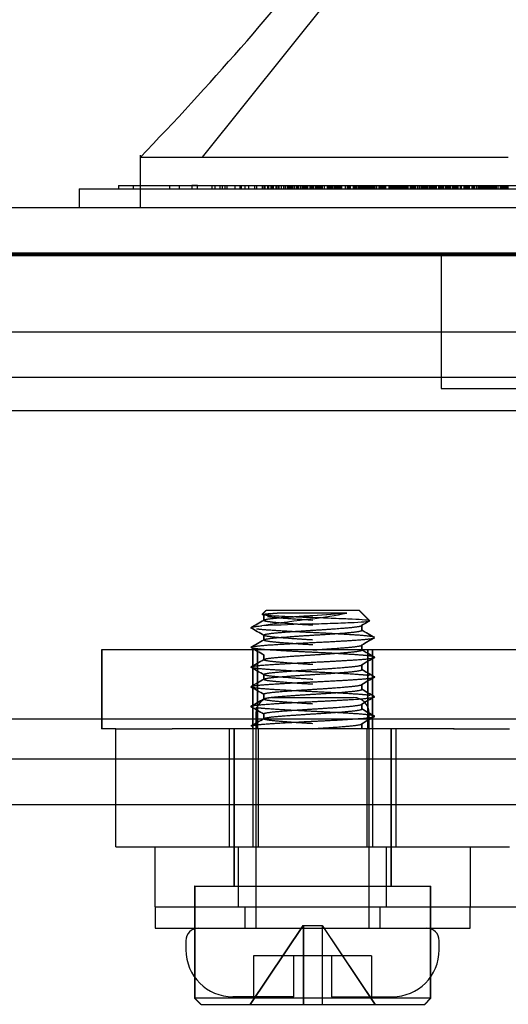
# Model space of a CAD drawing. Header units: inches. Extents: x 1 to 240, y -1 to 159.
# Tile 6 of 111: x 77.424 to 78.2, y 28.881 to 30.444. Entities that reach past the tile are written whole.
import ezdxf
from ezdxf.enums import TextEntityAlignment as Align
from ezdxf.lldxf.tags import DXFTag

# ---------------------------------------------------------------- set-up
doc = ezdxf.new("R2010")
doc.units = ezdxf.units.IN
doc.header["$MEASUREMENT"] = 0
for name, color, linetype in [('COM43543', 7, 'Continuous'), ('COM55891', 7, 'Continuous'), ('COM56175', 7, 'Continuous'), ('COM70219', 7, 'Continuous'), ('COM70657-14', 7, 'Continuous'), ('COM70658-8', 7, 'Continuous'), ('Default', 7, 'Continuous'), ('HAN13060', 7, 'Continuous'), ('HAN_NUT', 7, 'Continuous'), ('LAB20180', 7, 'Continuous'), ('SCS189755', 7, 'Continuous'), ('SCS86713', 7, 'Continuous'), ('WAF250205', 7, 'Continuous')]:
    doc.layers.add(name, color=color, linetype=linetype)
doc.styles.add('SEACAD_Times_New_Roman', font='times.ttf')
tags = doc.linetypes.add('HIDDEN2', pattern=[0.1875, 0.125, -0.0625]).pattern_tags.tags
tags[6:7] = [DXFTag(74, 4), DXFTag(75, 0), DXFTag(340, '0'), DXFTag(46, 0.0), DXFTag(50, 0.0), DXFTag(44, 0.0), DXFTag(45, 0.0)]
tags[4:5] = [DXFTag(74, 4), DXFTag(75, 0), DXFTag(340, '0'), DXFTag(46, 0.0), DXFTag(50, 0.0), DXFTag(44, 0.0), DXFTag(45, 0.0)]
doc.dimstyles.new('HAMMOND_(STH_-_240x160)', dxfattribs={"dimtxt": 1, "dimasz": 1.25, "dimexe": 0.5, "dimexo": 0.5, "dimgap": 0.25, "dimtad": 0, "dimtih": 1, "dimtoh": 1, "dimzin": 0, "dimdsep": 46, "dimtxsty": 'SEACAD_Times_New_Roman', "dimblk1": '_SE_FILLED', "dimblk2": '_SE_FILLED', "dimsah": 1, "dimcen": 0.5, "dimadec": 0, "dimazin": 0, "dimtfac": 0.8, "dimtofl": 0, "dimtmove": 0, "dimatfit": 3, "dimfxl": 1, "dimtolj": 1, "dimtzin": 0, "dimarcsym": 0})

# ---------------------------------------------------------------- blocks, each defined once
blk = doc.blocks.new('SE6')
at = {"layer": 'COM43543', "color": 7, "linetype": 'HIDDEN2'}
for p, q in [((52.3993, 29.9483), (79.7616, 29.9483)), ((52.3993, 29.8763), (79.7616, 29.8763)), ((51.2117, 29.1983), (82.2685, 29.1983))]:
    blk.add_line(p, q, dxfattribs=at)
at = {"layer": 'COM43543', "color": 7, "linetype": 'Continuous'}
blk.add_line((51.2117, 29.2703), (82.2685, 29.2703), dxfattribs=at)
at = {"layer": 'COM55891', "color": 7, "linetype": 'HIDDEN2'}
for p, q in [((77.639, 29.0359), (77.639, 29.1309)), ((77.7715, 29.0359), (77.7715, 29.1309)), ((78.0065, 29.0359), (78.0065, 29.1309)), ((78.139, 29.1309), (78.139, 29.0359)), ((77.639, 29.0359), (79.109, 29.0359))]:
    blk.add_line(p, q, dxfattribs=at)
at = {"layer": 'COM56175', "color": 7, "linetype": 'HIDDEN2'}
for p, q in [((77.5545, 29.4434), (77.554, 29.4434)), ((77.554, 29.4434), (77.554, 29.3184)), ((78.1137, 29.4434), (77.5545, 29.4434)), ((77.5545, 29.4434), (77.5545, 29.3184)), ((77.794, 29.3184), (77.794, 29.4434)), ((77.7945, 29.3184), (77.7945, 29.4434)), ((77.801, 29.4434), (77.801, 29.3184)), ((77.8015, 29.4434), (77.8015, 29.3184)), ((77.977, 29.3184), (77.977, 29.4434)), ((77.9775, 29.3184), (77.9775, 29.4434)), ((77.984, 29.3184), (77.984, 29.4434)), ((77.9845, 29.3184), (77.9845, 29.4434)), ((78.5497, 29.4434), (78.1137, 29.4434)), ((77.5545, 29.3184), (77.554, 29.3184)), ((77.5765, 29.3184), (77.5545, 29.3184)), ((78.1137, 29.3184), (77.6659, 29.3184))]:
    blk.add_line(p, q, dxfattribs=at)
at = {"layer": 'COM70219', "color": 7, "linetype": 'HIDDEN2'}
for p, q in [((52.6624, 30.0724), (79.5014, 30.0724)), ((52.6624, 30.0714), (79.5014, 30.0714)), ((52.6624, 30.0694), (79.5014, 30.0694)), ((52.6624, 29.8234), (79.5014, 29.8234))]:
    blk.add_line(p, q, dxfattribs=at)
at = {"layer": 'COM70657-14', "color": 7, "linetype": 'Continuous'}
for p, q in [((52.1264, 30.1454), (80.0354, 30.1454)), ((80.0713, 29.3334), (52.0905, 29.3334))]:
    blk.add_line(p, q, dxfattribs=at)
at = {"layer": 'COM70657-14', "color": 7, "linetype": 'HIDDEN2'}
blk.add_line((52.1264, 30.0734), (80.0354, 30.0734), dxfattribs=at)
at = {"layer": 'COM70658-8', "color": 7, "linetype": 'HIDDEN2'}
for p, q in [((77.5765, 29.3184), (77.6659, 29.3184)), ((77.5765, 29.1309), (77.5765, 29.3184)), ((77.7565, 29.3184), (77.7565, 29.1309)), ((77.794, 29.3184), (77.794, 29.1309)), ((77.8025, 29.3184), (77.8025, 29.1309)), ((77.9755, 29.1309), (77.9755, 29.3184)), ((77.984, 29.3184), (77.984, 29.1309)), ((78.0215, 29.1309), (78.0215, 29.3184)), ((78.113, 29.3184), (78.2015, 29.3184)), ((77.5765, 29.1309), (78.2015, 29.1309))]:
    blk.add_line(p, q, dxfattribs=at)
at = {"layer": 'HAN13060', "color": 7, "linetype": 'HIDDEN2'}
blk.add_line((77.7145, 30.2254), (77.9981, 30.5804), dxfattribs=at)
at = {"layer": 'HAN13060', "color": 7, "linetype": 'Continuous'}
for p, q in [((77.6155, 30.2284), (77.6155, 30.1454)), ((77.6155, 30.2254), (77.967, 30.2254)), ((77.967, 30.2254), (78.1998, 30.2254))]:
    blk.add_line(p, q, dxfattribs=at)
blk.add_arc((74.1551, 33.5675), 4.8108, 315.9977, 321.6185, dxfattribs=at)
at = {"layer": 'HAN_NUT', "color": 7, "linetype": 'HIDDEN2'}
for p, q in [((78.0934, 30.0734), (78.0934, 29.8584)), ((78.0934, 29.8584), (78.3994, 29.8584))]:
    blk.add_line(p, q, dxfattribs=at)
at = {"layer": 'LAB20180', "color": 7, "linetype": 'Continuous'}
for p, q in [((77.5809, 30.1804), (77.5809, 30.1754)), ((77.5809, 30.1804), (77.6155, 30.1804)), ((77.5184, 30.1754), (77.6155, 30.1754)), ((77.5184, 30.1754), (77.5184, 30.1454))]:
    blk.add_line(p, q, dxfattribs=at)
at = {"layer": 'LAB20180', "color": 7, "linetype": 'HIDDEN2'}
for p, q in [((77.6039, 30.1804), (77.6039, 30.1754)), ((77.6155, 30.1804), (77.7063, 30.1804)), ((77.6617, 30.1804), (77.6617, 30.1754)), ((77.677, 30.1804), (77.677, 30.1754)), ((77.7063, 30.1804), (77.6972, 30.1804)), ((77.6972, 30.1804), (77.6972, 30.1754)), ((77.7059, 30.1804), (77.7059, 30.1754)), ((77.7063, 30.1804), (79.5804, 30.1804)), ((77.729, 30.1804), (77.729, 30.1754)), ((77.7346, 30.1748), (77.7346, 30.1811)), ((77.7417, 30.1804), (77.7417, 30.1754)), ((77.7453, 30.1804), (77.7453, 30.1754)), ((77.7504, 30.1748), (77.7504, 30.1811)), ((77.7529, 30.1804), (77.7529, 30.1754)), ((77.7654, 30.1811), (77.7654, 30.1748)), ((77.7657, 30.1804), (77.7657, 30.1754)), ((77.7735, 30.1804), (77.7735, 30.1754)), ((77.7754, 30.1804), (77.7754, 30.1754)), ((77.7812, 30.1811), (77.7812, 30.1748)), ((77.7874, 30.1804), (77.7874, 30.1754)), ((77.7874, 30.1804), (77.7874, 30.1754)), ((77.797, 30.1804), (77.797, 30.1754)), ((77.8001, 30.1804), (77.8001, 30.1754)), ((77.809, 30.1804), (77.809, 30.1754)), ((77.8116, 30.1804), (77.8116, 30.1754)), ((77.8117, 30.1804), (77.8117, 30.1754)), ((77.8133, 30.1811), (77.8133, 30.1748)), ((77.8175, 30.1804), (77.8175, 30.1754)), ((77.8197, 30.1748), (77.8197, 30.1811)), ((77.8226, 30.1804), (77.8226, 30.1754)), ((77.8237, 30.1804), (77.8237, 30.1754)), ((77.8251, 30.1804), (77.8251, 30.1754)), ((77.826, 30.1804), (77.826, 30.1754)), ((77.8265, 30.1811), (77.8265, 30.1748)), ((77.8306, 30.1804), (77.8306, 30.1754)), ((77.8329, 30.1748), (77.8329, 30.1811)), ((77.8347, 30.1804), (77.8347, 30.1754)), ((77.8355, 30.1804), (77.8355, 30.1754)), ((77.8389, 30.1804), (77.8389, 30.1754)), ((77.8394, 30.1804), (77.8394, 30.1754)), ((77.8394, 30.1804), (77.8394, 30.1754)), ((77.8426, 30.1804), (77.8426, 30.1754)), ((77.8456, 30.1804), (77.8456, 30.1754)), ((77.8486, 30.1804), (77.8486, 30.1754)), ((77.8506, 30.1804), (77.8506, 30.1754)), ((77.8511, 30.1804), (77.8511, 30.1754)), ((77.8512, 30.1804), (77.8512, 30.1754)), ((77.8526, 30.1804), (77.8526, 30.1754)), ((77.8543, 30.1748), (77.8543, 30.1811)), ((77.8552, 30.1804), (77.8552, 30.1754)), ((77.8572, 30.1804), (77.8572, 30.1754)), ((77.8603, 30.1748), (77.8603, 30.1811)), ((77.8627, 30.1804), (77.8627, 30.1754)), ((77.8632, 30.1804), (77.8632, 30.1754)), ((77.8638, 30.1804), (77.8638, 30.1754)), ((77.8655, 30.1804), (77.8655, 30.1754)), ((77.8668, 30.1748), (77.8668, 30.1811)), ((77.8692, 30.1804), (77.8692, 30.1754)), ((77.8721, 30.1804), (77.8721, 30.1754)), ((77.8723, 30.1804), (77.8723, 30.1754)), ((77.8742, 30.1804), (77.8742, 30.1754)), ((77.8761, 30.1748), (77.8761, 30.1811)), ((77.8762, 30.1804), (77.8762, 30.1754)), ((77.8776, 30.1804), (77.8776, 30.1754)), ((77.8798, 30.1804), (77.8798, 30.1754)), ((77.8798, 30.1804), (77.8798, 30.1754)), ((77.881, 30.1804), (77.881, 30.1754)), ((77.8846, 30.1804), (77.8846, 30.1754)), ((77.8851, 30.1804), (77.8851, 30.1754)), ((77.8851, 30.1804), (77.8851, 30.1754)), ((77.886, 30.1804), (77.886, 30.1754)), ((77.8873, 30.1804), (77.8873, 30.1754)), ((77.8896, 30.1804), (77.8896, 30.1754)), ((77.89, 30.1804), (77.89, 30.1754)), ((77.8929, 30.1804), (77.8929, 30.1754)), ((77.893, 30.1804), (77.893, 30.1754)), ((77.8949, 30.1804), (77.8949, 30.1754)), ((77.8965, 30.1804), (77.8965, 30.1754)), ((77.8969, 30.1804), (77.8969, 30.1754)), ((77.8972, 30.1804), (77.8972, 30.1754)), ((77.8978, 30.1804), (77.8978, 30.1754)), ((77.8985, 30.1804), (77.8985, 30.1754)), ((77.8986, 30.1804), (77.8986, 30.1754)), ((77.8987, 30.1804), (77.8987, 30.1754)), ((77.8997, 30.1804), (77.8997, 30.1754)), ((77.8999, 30.1804), (77.8999, 30.1754)), ((77.9019, 30.1804), (77.9019, 30.1754)), ((77.9029, 30.1804), (77.9029, 30.1754)), ((77.9041, 30.1804), (77.9041, 30.1754)), ((77.9072, 30.1804), (77.9072, 30.1754)), ((77.9122, 30.1804), (77.9122, 30.1754)), ((77.9123, 30.1804), (77.9123, 30.1754)), ((77.9128, 30.1804), (77.9128, 30.1754)), ((77.9135, 30.1804), (77.9135, 30.1754)), ((77.9152, 30.1804), (77.9152, 30.1754)), ((77.9172, 30.1804), (77.9172, 30.1754)), ((77.9176, 30.1804), (77.9176, 30.1754)), ((77.9197, 30.1804), (77.9197, 30.1754)), ((77.9203, 30.1748), (77.9203, 30.1811)), ((77.9205, 30.1804), (77.9205, 30.1754)), ((77.9208, 30.1804), (77.9208, 30.1754)), ((77.9231, 30.1804), (77.9231, 30.1754)), ((77.925, 30.1804), (77.925, 30.1754)), ((77.925, 30.1804), (77.925, 30.1754)), ((77.9255, 30.1804), (77.9255, 30.1754)), ((77.9267, 30.1804), (77.9267, 30.1754)), ((77.928, 30.1804), (77.928, 30.1754)), ((77.9295, 30.1804), (77.9295, 30.1754)), ((77.9315, 30.1804), (77.9315, 30.1754)), ((77.9317, 30.1804), (77.9317, 30.1754)), ((77.9319, 30.1804), (77.9319, 30.1754)), ((77.9325, 30.1804), (77.9325, 30.1754)), ((77.9328, 30.1748), (77.9328, 30.1811)), ((77.9332, 30.1804), (77.9332, 30.1754)), ((77.9334, 30.1804), (77.9334, 30.1754)), ((77.935, 30.1804), (77.935, 30.1754)), ((77.9408, 30.1804), (77.9408, 30.1754)), ((77.941, 30.1804), (77.941, 30.1754)), ((77.9438, 30.1804), (77.9438, 30.1754)), ((77.9443, 30.1804), (77.9443, 30.1754)), ((77.9459, 30.1811), (77.9459, 30.1748)), ((77.9477, 30.1804), (77.9477, 30.1754)), ((77.9491, 30.1748), (77.9491, 30.1811)), ((77.9532, 30.1804), (77.9532, 30.1754)), ((77.9535, 30.1804), (77.9535, 30.1754)), ((77.9538, 30.1804), (77.9538, 30.1754)), ((77.9541, 30.1804), (77.9541, 30.1754)), ((77.955, 30.1804), (77.955, 30.1754)), ((77.9552, 30.1804), (77.9552, 30.1754)), ((77.9573, 30.1804), (77.9573, 30.1754)), ((77.9576, 30.1804), (77.9576, 30.1754)), ((77.9583, 30.1811), (77.9583, 30.1748)), ((77.9592, 30.1804), (77.9592, 30.1754)), ((77.9593, 30.1804), (77.9593, 30.1754)), ((77.9618, 30.1804), (77.9618, 30.1754)), ((77.9623, 30.1748), (77.9623, 30.1811)), ((77.9634, 30.1804), (77.9634, 30.1754)), ((77.9639, 30.1804), (77.9639, 30.1754)), ((77.9646, 30.1804), (77.9646, 30.1754)), ((77.9654, 30.1804), (77.9654, 30.1754)), ((77.9662, 30.1804), (77.9662, 30.1754)), ((77.9669, 30.1811), (77.9669, 30.1748)), ((77.9671, 30.1804), (77.9671, 30.1754)), ((77.9687, 30.1804), (77.9687, 30.1754)), ((77.9701, 30.1804), (77.9701, 30.1754)), ((77.9712, 30.1804), (77.9712, 30.1754)), ((77.9719, 30.1804), (77.9719, 30.1754)), ((77.9727, 30.1804), (77.9727, 30.1754)), ((77.973, 30.1748), (77.973, 30.1811)), ((77.9748, 30.1804), (77.9748, 30.1754)), ((77.9749, 30.1804), (77.9749, 30.1754)), ((77.9761, 30.1804), (77.9761, 30.1754)), ((77.9784, 30.1811), (77.9784, 30.1748)), ((77.9799, 30.1804), (77.9799, 30.1754)), ((77.982, 30.1804), (77.982, 30.1754)), ((77.9838, 30.1804), (77.9838, 30.1754)), ((77.9856, 30.1811), (77.9856, 30.1748)), ((77.9861, 30.1748), (77.9861, 30.1811)), ((77.9863, 30.1804), (77.9863, 30.1754)), ((77.9869, 30.1804), (77.9869, 30.1754)), ((77.9879, 30.1804), (77.9879, 30.1754)), ((77.9907, 30.1804), (77.9907, 30.1754)), ((77.9943, 30.1804), (77.9943, 30.1754)), ((77.9944, 30.1804), (77.9944, 30.1754)), ((77.9952, 30.1804), (77.9952, 30.1754)), ((77.9972, 30.1804), (77.9972, 30.1754)), ((77.9988, 30.1811), (77.9988, 30.1748)), ((78.0014, 30.1748), (78.0014, 30.1811)), ((78.0023, 30.1804), (78.0023, 30.1754)), ((78.0025, 30.1804), (78.0025, 30.1754)), ((78.0048, 30.1804), (78.0048, 30.1754)), ((78.0102, 30.1804), (78.0102, 30.1754)), ((78.0121, 30.1804), (78.0121, 30.1754)), ((78.013, 30.1804), (78.013, 30.1754)), ((78.0138, 30.1804), (78.0138, 30.1754)), ((78.0142, 30.1804), (78.0142, 30.1754)), ((78.0146, 30.1748), (78.0146, 30.1811)), ((78.0146, 30.1804), (78.0146, 30.1754)), ((78.0152, 30.1804), (78.0152, 30.1754)), ((78.0164, 30.1811), (78.0164, 30.1748)), ((78.0175, 30.1804), (78.0175, 30.1754)), ((78.0197, 30.1804), (78.0197, 30.1754)), ((78.0206, 30.1748), (78.0206, 30.1811)), ((78.0216, 30.1804), (78.0216, 30.1754)), ((78.0219, 30.1804), (78.0219, 30.1754)), ((78.0221, 30.1804), (78.0221, 30.1754)), ((78.0222, 30.1804), (78.0222, 30.1754)), ((78.0243, 30.1804), (78.0243, 30.1754)), ((78.0244, 30.1748), (78.0244, 30.1811)), ((78.0244, 30.1804), (78.0244, 30.1754)), ((78.0261, 30.1804), (78.0261, 30.1754)), ((78.028, 30.1811), (78.028, 30.1748)), ((78.0294, 30.1804), (78.0294, 30.1754)), ((78.0314, 30.1804), (78.0314, 30.1754)), ((78.033, 30.1748), (78.033, 30.1811)), ((78.0332, 30.1804), (78.0332, 30.1754)), ((78.0339, 30.1804), (78.0339, 30.1754)), ((78.0343, 30.1804), (78.0343, 30.1754)), ((78.0354, 30.1748), (78.0354, 30.1811)), ((78.0359, 30.1748), (78.0359, 30.1811)), ((78.0378, 30.1804), (78.0378, 30.1754)), ((78.0395, 30.1804), (78.0395, 30.1754)), ((78.0401, 30.1804), (78.0401, 30.1754)), ((78.0442, 30.1804), (78.0442, 30.1754)), ((78.0452, 30.1811), (78.0452, 30.1748)), ((78.0455, 30.1804), (78.0455, 30.1754)), ((78.0463, 30.1804), (78.0463, 30.1754)), ((78.047, 30.1804), (78.047, 30.1754)), ((78.0479, 30.1748), (78.0479, 30.1811)), ((78.0482, 30.1804), (78.0482, 30.1754)), ((78.0503, 30.1804), (78.0503, 30.1754)), ((78.052, 30.1804), (78.052, 30.1754)), ((78.0553, 30.1804), (78.0553, 30.1754)), ((78.0577, 30.1811), (78.0577, 30.1748)), ((78.0586, 30.1804), (78.0586, 30.1754)), ((78.0612, 30.1804), (78.0612, 30.1754)), ((78.0631, 30.1748), (78.0631, 30.1811)), ((78.0646, 30.1748), (78.0646, 30.1811)), ((78.0656, 30.1804), (78.0656, 30.1754)), ((78.0672, 30.1804), (78.0672, 30.1754)), ((78.0679, 30.1804), (78.0679, 30.1754)), ((78.0688, 30.1804), (78.0688, 30.1754)), ((78.0695, 30.1804), (78.0695, 30.1754)), ((78.07, 30.1804), (78.07, 30.1754)), ((78.0711, 30.1804), (78.0711, 30.1754)), ((78.0716, 30.1748), (78.0716, 30.1811)), ((78.0739, 30.1748), (78.0739, 30.1811)), ((78.0742, 30.1804), (78.0742, 30.1754)), ((78.0753, 30.1804), (78.0753, 30.1754)), ((78.0763, 30.1748), (78.0763, 30.1811)), ((78.0778, 30.1748), (78.0778, 30.1811)), ((78.0792, 30.1748), (78.0792, 30.1811)), ((78.0792, 30.1804), (78.0792, 30.1754)), ((78.0813, 30.1804), (78.0813, 30.1754)), ((78.0814, 30.1804), (78.0814, 30.1754)), ((78.0815, 30.1804), (78.0815, 30.1754)), ((78.0816, 30.1804), (78.0816, 30.1754)), ((78.0819, 30.1804), (78.0819, 30.1754)), ((78.0828, 30.1804), (78.0828, 30.1754)), ((78.0848, 30.1748), (78.0848, 30.1811)), ((78.0848, 30.1804), (78.0848, 30.1754)), ((78.0856, 30.1748), (78.0856, 30.1811)), ((78.0889, 30.1804), (78.0889, 30.1754)), ((78.0911, 30.1748), (78.0911, 30.1811)), ((78.0916, 30.1748), (78.0916, 30.1811)), ((78.0931, 30.1804), (78.0931, 30.1754)), ((78.0939, 30.1804), (78.0939, 30.1754)), ((78.0951, 30.1804), (78.0951, 30.1754)), ((78.0955, 30.1748), (78.0955, 30.1811)), ((78.097, 30.1804), (78.097, 30.1754)), ((78.1, 30.1804), (78.1, 30.1754)), ((78.1005, 30.1804), (78.1005, 30.1754)), ((78.1026, 30.1804), (78.1026, 30.1754)), ((78.103, 30.1804), (78.103, 30.1754)), ((78.103, 30.1804), (78.103, 30.1754)), ((78.1038, 30.1804), (78.1038, 30.1754)), ((78.1058, 30.1804), (78.1058, 30.1754)), ((78.1063, 30.1804), (78.1063, 30.1754)), ((78.1065, 30.1811), (78.1065, 30.1748)), ((78.1069, 30.1748), (78.1069, 30.1811)), ((78.1078, 30.1804), (78.1078, 30.1754)), ((78.1086, 30.1748), (78.1086, 30.1811)), ((78.1113, 30.1804), (78.1113, 30.1754)), ((78.1116, 30.1804), (78.1116, 30.1754)), ((78.1131, 30.1804), (78.1131, 30.1754)), ((78.1144, 30.1804), (78.1144, 30.1754)), ((78.1146, 30.1804), (78.1146, 30.1754)), ((78.1146, 30.1804), (78.1146, 30.1754)), ((78.1153, 30.1811), (78.1153, 30.1748)), ((78.1157, 30.1804), (78.1157, 30.1754)), ((78.1163, 30.1804), (78.1163, 30.1754)), ((78.1165, 30.1804), (78.1165, 30.1754)), ((78.1168, 30.1811), (78.1168, 30.1748)), ((78.118, 30.1811), (78.118, 30.1748)), ((78.1181, 30.1811), (78.1181, 30.1748)), ((78.1181, 30.1804), (78.1181, 30.1754)), ((78.1188, 30.1804), (78.1188, 30.1754)), ((78.12, 30.1748), (78.12, 30.1811)), ((78.1233, 30.1804), (78.1233, 30.1754)), ((78.1241, 30.1804), (78.1241, 30.1754)), ((78.1247, 30.1804), (78.1247, 30.1754)), ((78.1251, 30.1804), (78.1251, 30.1754)), ((78.129, 30.1811), (78.129, 30.1748)), ((78.1291, 30.1804), (78.1291, 30.1754)), ((78.1297, 30.1804), (78.1297, 30.1754)), ((78.1306, 30.1804), (78.1306, 30.1754)), ((78.1311, 30.1811), (78.1311, 30.1748)), ((78.1313, 30.1811), (78.1313, 30.1748)), ((78.1325, 30.1748), (78.1325, 30.1811)), ((78.1329, 30.1748), (78.1329, 30.1811)), ((78.1331, 30.1804), (78.1331, 30.1754)), ((78.1352, 30.1804), (78.1352, 30.1754)), ((78.1367, 30.1804), (78.1367, 30.1754)), ((78.1379, 30.1804), (78.1379, 30.1754)), ((78.1419, 30.1804), (78.1419, 30.1754)), ((78.1434, 30.1804), (78.1434, 30.1754)), ((78.1456, 30.1804), (78.1456, 30.1754)), ((78.1461, 30.1748), (78.1461, 30.1811)), ((78.1488, 30.1804), (78.1488, 30.1754)), ((78.1498, 30.1804), (78.1498, 30.1754)), ((78.1526, 30.1804), (78.1526, 30.1754)), ((78.1534, 30.1804), (78.1534, 30.1754)), ((78.1538, 30.1804), (78.1538, 30.1754)), ((78.1563, 30.1804), (78.1563, 30.1754)), ((78.1583, 30.1804), (78.1583, 30.1754)), ((78.1602, 30.1804), (78.1602, 30.1754)), ((78.1608, 30.1804), (78.1608, 30.1754)), ((78.1612, 30.1804), (78.1612, 30.1754)), ((78.1624, 30.1811), (78.1624, 30.1748)), ((78.1625, 30.1804), (78.1625, 30.1754)), ((78.1631, 30.1748), (78.1631, 30.1811)), ((78.164, 30.1748), (78.164, 30.1811)), ((78.1658, 30.1804), (78.1658, 30.1754)), ((78.1678, 30.1804), (78.1678, 30.1754)), ((78.169, 30.1804), (78.169, 30.1754)), ((78.169, 30.1804), (78.169, 30.1754)), ((78.1709, 30.1804), (78.1709, 30.1754)), ((78.1713, 30.1811), (78.1713, 30.1748)), ((78.1713, 30.1804), (78.1713, 30.1754)), ((78.1726, 30.1804), (78.1726, 30.1754)), ((78.1728, 30.1804), (78.1728, 30.1754)), ((78.1746, 30.1804), (78.1746, 30.1754)), ((78.1747, 30.1804), (78.1747, 30.1754)), ((78.1749, 30.1811), (78.1749, 30.1748)), ((78.175, 30.1804), (78.175, 30.1754)), ((78.1752, 30.1804), (78.1752, 30.1754)), ((78.1756, 30.1748), (78.1756, 30.1811)), ((78.1756, 30.1748), (78.1756, 30.1811)), ((78.1776, 30.1748), (78.1776, 30.1811)), ((78.1781, 30.1804), (78.1781, 30.1754)), ((78.179, 30.1804), (78.179, 30.1754)), ((78.1803, 30.1804), (78.1803, 30.1754)), ((78.1806, 30.1804), (78.1806, 30.1754)), ((78.1829, 30.1804), (78.1829, 30.1754)), ((78.1869, 30.1804), (78.1869, 30.1754)), ((78.187, 30.1811), (78.187, 30.1748)), ((78.1871, 30.1804), (78.1871, 30.1754)), ((78.1872, 30.1804), (78.1872, 30.1754)), ((78.1879, 30.1804), (78.1879, 30.1754)), ((78.1881, 30.1804), (78.1881, 30.1754)), ((78.1899, 30.1748), (78.1899, 30.1811)), ((78.1907, 30.1804), (78.1907, 30.1754)), ((78.1924, 30.1804), (78.1924, 30.1754)), ((78.1928, 30.1804), (78.1928, 30.1754)), ((78.1928, 30.1804), (78.1928, 30.1754)), ((78.1942, 30.1804), (78.1942, 30.1754)), ((78.1952, 30.1804), (78.1952, 30.1754)), ((78.1956, 30.1804), (78.1956, 30.1754)), ((78.196, 30.1804), (78.196, 30.1754)), ((78.1972, 30.1748), (78.1972, 30.1811)), ((78.1989, 30.1804), (78.1989, 30.1754)), ((78.1991, 30.1804), (78.1991, 30.1754)), ((77.6155, 30.1754), (79.7684, 30.1754))]:
    blk.add_line(p, q, dxfattribs=at)
at = {"layer": 'SCS189755', "color": 7, "linetype": 'HIDDEN2'}
for p, q in [((77.824, 29.3679), (77.954, 29.3679)), ((77.799, 29.3429), (77.799, 29.0019)), ((77.979, 29.0019), (77.979, 29.3429)), ((77.688, 28.9819), (77.688, 28.9674)), ((78.09, 28.9674), (78.09, 28.9819)), ((77.7952, 28.9579), (77.7952, 28.8929)), ((77.859, 28.9579), (77.7952, 28.9579)), ((77.919, 28.9579), (77.859, 28.9579)), ((77.859, 28.8929), (77.859, 28.9579)), ((77.9827, 28.9579), (77.919, 28.9579)), ((77.919, 28.9579), (77.919, 28.8929)), ((77.9827, 28.9579), (77.9827, 28.8929)), ((77.859, 28.8929), (77.7625, 28.8929)), ((77.919, 28.8929), (78.0155, 28.8929))]:
    blk.add_line(p, q, dxfattribs=at)
for centre, radius, start, end in [((77.824, 29.3429), 0.025, 90, 180), ((77.954, 29.3429), 0.025, 0, 90), ((77.708, 28.9819), 0.02, 90, 180), ((78.07, 28.9819), 0.02, 0, 90), ((77.7625, 28.9674), 0.0745, 180, 270), ((78.0155, 28.9674), 0.0745, 270, 0)]:
    blk.add_arc(centre, radius, start, end, dxfattribs=at)
at = {"layer": 'SCS86713', "color": 7, "linetype": 'HIDDEN2'}
for p, q in [((77.8149, 29.5059), (77.8089, 29.5)), ((77.8154, 29.5059), (77.8094, 29.5)), ((77.8149, 29.5059), (77.8154, 29.5059)), ((77.9636, 29.5059), (77.8154, 29.5059)), ((77.9794, 29.4896), (77.9631, 29.5059)), ((77.9799, 29.4896), (77.9636, 29.5059)), ((77.8109, 29.4981), (77.8109, 29.4903)), ((77.8114, 29.4981), (77.8114, 29.4903)), ((77.9434, 29.5019), (77.8329, 29.5019)), ((77.9671, 29.4747), (77.9671, 29.4825)), ((77.9676, 29.4747), (77.9676, 29.4825)), ((77.8109, 29.4669), (77.8109, 29.4591)), ((77.8114, 29.4669), (77.8114, 29.4591)), ((77.9671, 29.4434), (77.9671, 29.4513)), ((77.9676, 29.4434), (77.9676, 29.4513)), ((77.8109, 29.4356), (77.8109, 29.4278)), ((77.8114, 29.4356), (77.8114, 29.4278)), ((77.9671, 29.4122), (77.9671, 29.42)), ((77.9676, 29.4122), (77.9676, 29.42)), ((77.8109, 29.4044), (77.8109, 29.3966)), ((77.8114, 29.4044), (77.8114, 29.3966)), ((77.9671, 29.3809), (77.9671, 29.3888)), ((77.9676, 29.3809), (77.9676, 29.3888)), ((77.8109, 29.3731), (77.8109, 29.3653)), ((77.8114, 29.3731), (77.8114, 29.3653)), ((77.9671, 29.3497), (77.9671, 29.3575)), ((77.9676, 29.3497), (77.9676, 29.3575)), ((77.8109, 29.3419), (77.8109, 29.3341)), ((77.8114, 29.3419), (77.8114, 29.3341)), ((77.764, 29.3184), (77.764, 29.0684)), ((77.7645, 29.3184), (77.7645, 29.0684)), ((77.889, 29.3184), (77.889, 29.3184)), ((77.8895, 29.3184), (77.8895, 29.3184)), ((77.9671, 29.3184), (77.9671, 29.3263)), ((77.9676, 29.3184), (77.9676, 29.3263)), ((78.014, 29.0684), (78.014, 29.3184)), ((78.0145, 29.0684), (78.0145, 29.3184)), ((77.702, 29.0684), (77.7015, 29.0684)), ((77.7015, 29.0684), (77.7015, 28.8909)), ((77.702, 29.0684), (78.077, 29.0684)), ((77.702, 29.0684), (77.702, 28.8909)), ((78.0765, 28.8909), (78.0765, 29.0684)), ((78.077, 28.8909), (78.077, 29.0684)), ((77.79, 28.8809), (77.874, 29.0059)), ((77.7905, 28.8809), (77.8745, 29.0059)), ((77.874, 29.0059), (77.8745, 29.0059)), ((77.874, 29.0059), (77.874, 28.8809)), ((77.8745, 29.0059), (77.9045, 29.0059)), ((77.8745, 29.0059), (77.8745, 28.8809)), ((77.904, 29.0059), (77.988, 28.8809)), ((77.904, 29.0059), (77.904, 28.8809)), ((77.9045, 29.0059), (77.9885, 28.8809)), ((77.9045, 29.0059), (77.9045, 28.8809)), ((77.7015, 28.8909), (77.702, 28.8909)), ((77.7015, 28.8909), (77.7115, 28.8809)), ((78.077, 28.8909), (77.702, 28.8909)), ((77.702, 28.8909), (77.712, 28.8809)), ((77.712, 28.8809), (77.7115, 28.8809)), ((77.712, 28.8809), (78.067, 28.8809)), ((78.0665, 28.8809), (78.0765, 28.8909)), ((78.067, 28.8809), (78.077, 28.8909))]:
    blk.add_line(p, q, dxfattribs=at)
for centre, radius, start, end in [((65.08, 51.4168), 25.3542, 300.08842, 300.14171), ((65.0805, 51.4168), 25.3542, 300.08842, 300.14171), ((78.1677, 27.2091), 2.3007, 96.9457, 98.9821), ((77.8207, 30.0723), 0.5834, 276.7716, 282.136), ((89.6101, 9.4296), 23.1877, 120.10822, 120.14165), ((89.6106, 9.4296), 23.1877, 120.10822, 120.14165), ((65.1993, 7.7461), 25.1164, 59.85803, 59.91183), ((65.1998, 7.7461), 25.1164, 59.85803, 59.91183), ((78.0306, 24.6393), 4.8474, 91.6679, 92.6257), ((89.7278, 49.7283), 23.4203, 239.85579, 239.91345), ((89.7283, 49.7283), 23.4203, 239.85579, 239.91345), ((65.415, 50.8081), 24.6866, 300.08766, 300.14238), ((65.4155, 50.8081), 24.6866, 300.08766, 300.14238), ((90.3981, 8.0417), 24.7566, 120.08774, 120.14232), ((90.3986, 8.0417), 24.7566, 120.08774, 120.14232), ((65.4933, 8.2217), 24.5305, 59.85745, 59.91252), ((65.4938, 8.2217), 24.5305, 59.85745, 59.91252), ((90.2964, 50.6776), 24.5538, 239.85744, 239.91242), ((90.2969, 50.6776), 24.5538, 239.85744, 239.91242), ((65.4116, 50.7825), 24.6932, 300.08765, 300.14235), ((65.4121, 50.7825), 24.6932, 300.08765, 300.14235), ((90.2654, 8.2393), 24.492, 120.08745, 120.1426), ((90.2659, 8.2393), 24.492, 120.08745, 120.1426), ((65.4194, 8.063), 24.6778, 59.85764, 59.91237), ((65.4199, 8.063), 24.6778, 59.85764, 59.91237), ((90.7988, 51.5125), 25.5551, 239.85858, 239.91144), ((90.7993, 51.5125), 25.5551, 239.85858, 239.91144), ((65.7724, 50.1292), 23.974, 300.08699, 300.14332), ((65.7729, 50.1292), 23.974, 300.08699, 300.14332), ((90.0825, 8.5235), 24.1274, 120.08712, 120.1431), ((90.083, 8.5235), 24.1274, 120.08712, 120.1431), ((66.0743, 9.161), 23.3724, 59.85578, 59.91356), ((66.0748, 9.161), 23.3724, 59.85578, 59.91356), ((90.5303, 51.0182), 25.0199, 239.85795, 239.91195), ((90.5308, 51.0182), 25.0199, 239.85795, 239.91195), ((65.9802, 49.7395), 23.5597, 300.08679, 300.1441), ((65.9807, 49.7395), 23.5597, 300.08679, 300.1441), ((89.5019, 9.4934), 22.9701, 120.08617, 120.14496), ((89.5024, 9.4934), 22.9701, 120.08617, 120.14496), ((66.2585, 9.4477), 23.0049, 59.85495, 59.91364), ((66.259, 9.4477), 23.0049, 59.85495, 59.91364), ((90.2991, 50.5884), 24.5591, 239.85748, 239.91249), ((90.2996, 50.5884), 24.5591, 239.85748, 239.91249), ((65.1325, 51.1702), 25.2497, 300.08815, 300.14163), ((65.133, 51.1702), 25.2497, 300.08815, 300.14163), ((89.8068, 8.9367), 23.5776, 120.08696, 120.14421), ((89.8073, 8.9367), 23.5776, 120.08696, 120.14421)]:
    blk.add_arc(centre, radius, start, end, dxfattribs=at)
for centre in [(77.8889, 29.5001), (77.8894, 29.5001)]:
    blk.add_ellipse(centre, major_axis=(0.0783, 0.0047), ratio=0.024955, start_param=4.712453, end_param=5.471828, dxfattribs=at)
for points, knots in [([(77.8895, 29.4946), (77.8854, 29.4947), (77.8763, 29.495), (77.861, 29.4956), (77.8434, 29.4964), (77.8264, 29.4972), (77.81, 29.4985), (77.8065, 29.4997), (77.8163, 29.5008), (77.825, 29.5015), (77.8305, 29.5018), (77.8329, 29.5019)], [0, 0, 0, 0, 0.065016, 0.143192, 0.250589, 0.375884, 0.501185, 0.748978, 0.874062, 0.944489, 1, 1, 1, 1]), ([(77.8895, 29.4847), (77.902, 29.4851), (77.9143, 29.4855), (77.9367, 29.4863), (77.9469, 29.4867), (77.9635, 29.4876), (77.97, 29.488), (77.9784, 29.4888), (77.9803, 29.4892), (77.9795, 29.49), (77.9767, 29.4904), (77.967, 29.4913), (77.9601, 29.4917), (77.9432, 29.4925), (77.9333, 29.4929), (77.912, 29.4937), (77.9007, 29.4942), (77.8895, 29.4946)], [0, 0, 0, 0, 0.125, 0.125, 0.25, 0.25, 0.375, 0.375, 0.5, 0.5, 0.625, 0.625, 0.75, 0.75, 0.875, 0.875, 1, 1, 1, 1])]:
    blk.add_open_spline(points, degree=3, knots=knots, dxfattribs=at)
for points, weights, knots in [([(77.889, 29.4825), (77.8566, 29.4845), (77.8338, 29.4864), (77.8109, 29.4884), (77.8109, 29.4903)], [1, 0.923879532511, 1, 0.923879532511, 1], [0, 0, 0, 0.25, 0.25, 0.5, 0.5, 0.5]), ([(77.8895, 29.4825), (77.8571, 29.4845), (77.8343, 29.4864), (77.8114, 29.4884), (77.8114, 29.4903), (77.8114, 29.4923), (77.8343, 29.4942), (77.8571, 29.4962), (77.8895, 29.4981)], [1, 0.923879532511, 1, 0.923879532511, 1, 0.923879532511, 1, 0.923879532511, 1], [0, 0, 0, 0.25, 0.25, 0.5, 0.5, 0.75, 0.75, 1, 1, 1]), ([(77.8895, 29.4903), (77.8571, 29.4923), (77.8343, 29.4942), (77.8237, 29.4951), (77.8177, 29.4961)], [1, 0.923879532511, 1, 0.963157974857, 0.961978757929], [0, 0, 0, 0.3369281, 0.3369281, 0.5, 0.5, 0.5]), ([(77.7915, 29.4782), (77.7911, 29.4784), (77.7911, 29.4786), (77.7911, 29.4801), (77.8085, 29.4816)], [0.984853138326, 0.991470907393, 1, 0.941632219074, 0.972775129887], [0.9789587, 0.9789587, 0.9789587, 0.98164138, 0.98164138, 1, 1, 1]), ([(77.9875, 29.4634), (77.9843, 29.4652), (77.9591, 29.4669), (77.9303, 29.4688), (77.8895, 29.4708), (77.8487, 29.4727), (77.8199, 29.4747), (77.8072, 29.4756), (77.7998, 29.4765)], [0.984249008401, 0.932800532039, 1, 0.923879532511, 1, 0.923879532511, 1, 0.964865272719, 0.962164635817], [0.88867762, 0.88867762, 0.88867762, 0.9098141, 0.9098141, 0.93375653, 0.93375653, 0.95769896, 0.95769896, 0.96875, 0.96875, 0.96875]), ([(77.8895, 29.4591), (77.8571, 29.461), (77.8343, 29.463), (77.8114, 29.4649), (77.8114, 29.4669), (77.8114, 29.4688), (77.8343, 29.4708), (77.8571, 29.4727), (77.8895, 29.4747)], [1, 0.923879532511, 1, 0.923879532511, 1, 0.923879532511, 1, 0.923879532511, 1], [0, 0, 0, 0.25, 0.25, 0.5, 0.5, 0.75, 0.75, 1, 1, 1]), ([(77.8895, 29.4747), (77.9218, 29.4766), (77.9447, 29.4786), (77.9676, 29.4806), (77.9676, 29.4825)], [1, 0.923879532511, 1, 0.923879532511, 1], [0, 0, 0, 0.25, 0.25, 0.5, 0.5, 0.5]), ([(77.8895, 29.4669), (77.9218, 29.4688), (77.9447, 29.4708), (77.9676, 29.4727), (77.9676, 29.4747), (77.9676, 29.4749), (77.9672, 29.4752)], [1, 0.923879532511, 1, 0.923879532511, 1, 0.98968249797, 0.982161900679], [0, 0, 0, 0.25, 0.25, 0.5, 0.5, 0.5338854, 0.5338854, 0.5338854]), ([(77.7915, 29.4478), (77.7946, 29.4495), (77.8199, 29.4513), (77.8487, 29.4532), (77.8895, 29.4552), (77.9303, 29.4571), (77.9591, 29.4591), (77.9844, 29.4608), (77.9875, 29.4626)], [0.984576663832, 0.932587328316, 1, 0.923879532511, 1, 0.923879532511, 1, 0.932557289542, 0.984623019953], [0.79284085, 0.79284085, 0.79284085, 0.81404438, 0.81404438, 0.83798681, 0.83798681, 0.86192924, 0.86192924, 0.88314222, 0.88314222, 0.88314222]), ([(77.8895, 29.4513), (77.8571, 29.4532), (77.8343, 29.4552), (77.8114, 29.4571), (77.8114, 29.4591), (77.8114, 29.461), (77.8343, 29.463), (77.8571, 29.4649), (77.8895, 29.4669)], [1, 0.923879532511, 1, 0.923879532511, 1, 0.923879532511, 1, 0.923879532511, 1], [0, 0, 0, 0.25, 0.25, 0.5, 0.5, 0.75, 0.75, 1, 1, 1]), ([(77.9839, 29.4331), (77.9768, 29.4344), (77.9591, 29.4356), (77.9303, 29.4376), (77.8895, 29.4395), (77.8487, 29.4415), (77.8199, 29.4434), (77.8023, 29.4446), (77.7952, 29.4459)], [0.964622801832, 0.951834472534, 1, 0.923879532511, 1, 0.923879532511, 1, 0.95202265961, 0.964523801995], [0.703125, 0.703125, 0.703125, 0.71827467, 0.71827467, 0.7422171, 0.7422171, 0.76615952, 0.76615952, 0.78125, 0.78125, 0.78125]), ([(77.8895, 29.4434), (77.9218, 29.4454), (77.9447, 29.4474), (77.9676, 29.4493), (77.9676, 29.4513)], [1, 0.923879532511, 1, 0.923879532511, 1], [0, 0, 0, 0.25, 0.25, 0.5, 0.5, 0.5]), ([(77.8895, 29.4356), (77.9218, 29.4376), (77.9447, 29.4395), (77.9676, 29.4415), (77.9676, 29.4434)], [1, 0.923879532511, 1, 0.923879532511, 1], [0, 0, 0, 0.25, 0.25, 0.5, 0.5, 0.5]), ([(77.7915, 29.4165), (77.7946, 29.4183), (77.8199, 29.42), (77.8487, 29.422), (77.8895, 29.4239), (77.9303, 29.4259), (77.9591, 29.4278), (77.9879, 29.4298), (77.9879, 29.4317), (77.9879, 29.4319), (77.9875, 29.4322)], [0.984554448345, 0.932601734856, 1, 0.923879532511, 1, 0.923879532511, 1, 0.923879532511, 1, 0.991141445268, 0.984344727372], [0.60130595, 0.60130595, 0.60130595, 0.62250495, 0.62250495, 0.64644738, 0.64644738, 0.67038981, 0.67038981, 0.69433224, 0.69433224, 0.69711855, 0.69711855, 0.69711855]), ([(77.8895, 29.42), (77.8571, 29.422), (77.8343, 29.4239), (77.8114, 29.4259), (77.8114, 29.4278), (77.8114, 29.4298), (77.8343, 29.4317), (77.8571, 29.4337), (77.8895, 29.4356)], [1, 0.923879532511, 1, 0.923879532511, 1, 0.923879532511, 1, 0.923879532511, 1], [0, 0, 0, 0.25, 0.25, 0.5, 0.5, 0.75, 0.75, 1, 1, 1]), ([(77.9793, 29.4026), (77.9719, 29.4035), (77.9591, 29.4044), (77.9303, 29.4063), (77.8895, 29.4083), (77.8487, 29.4102), (77.8199, 29.4122), (77.7946, 29.4139), (77.7915, 29.4157)], [0.962136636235, 0.964677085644, 1, 0.923879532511, 1, 0.923879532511, 1, 0.932528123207, 0.984668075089], [0.515625, 0.515625, 0.515625, 0.52673524, 0.52673524, 0.55067766, 0.55067766, 0.57462009, 0.57462009, 0.59584225, 0.59584225, 0.59584225]), ([(77.8895, 29.3966), (77.8571, 29.3985), (77.8343, 29.4005), (77.8114, 29.4024), (77.8114, 29.4044), (77.8114, 29.4063), (77.8343, 29.4083), (77.8571, 29.4102), (77.8895, 29.4122)], [1, 0.923879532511, 1, 0.923879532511, 1, 0.923879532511, 1, 0.923879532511, 1], [0, 0, 0, 0.25, 0.25, 0.5, 0.5, 0.75, 0.75, 1, 1, 1]), ([(77.8895, 29.4122), (77.9218, 29.4141), (77.9447, 29.4161), (77.9676, 29.4181), (77.9676, 29.42)], [1, 0.923879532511, 1, 0.923879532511, 1], [0, 0, 0, 0.25, 0.25, 0.5, 0.5, 0.5]), ([(77.8895, 29.4044), (77.9218, 29.4063), (77.9447, 29.4083), (77.9676, 29.4102), (77.9676, 29.4122), (77.9676, 29.4124), (77.9672, 29.4127)], [1, 0.923879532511, 1, 0.923879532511, 1, 0.990106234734, 0.9827843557], [0, 0, 0, 0.25, 0.25, 0.5, 0.5, 0.5324938, 0.5324938, 0.5324938]), ([(77.7915, 29.3853), (77.7946, 29.387), (77.8199, 29.3888), (77.8487, 29.3907), (77.8895, 29.3927), (77.9303, 29.3946), (77.9591, 29.3966), (77.9879, 29.3985), (77.9879, 29.4005), (77.9879, 29.4007), (77.9875, 29.4009)], [0.984557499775, 0.932599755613, 1, 0.923879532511, 1, 0.923879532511, 1, 0.923879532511, 1, 0.991529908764, 0.984944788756], [0.40976589, 0.40976589, 0.40976589, 0.43096552, 0.43096552, 0.45490795, 0.45490795, 0.47885038, 0.47885038, 0.50279281, 0.50279281, 0.50545693, 0.50545693, 0.50545693]), ([(77.8895, 29.3888), (77.8571, 29.3907), (77.8343, 29.3927), (77.8114, 29.3946), (77.8114, 29.3966), (77.8114, 29.3985), (77.8343, 29.4005), (77.8571, 29.4024), (77.8895, 29.4044)], [1, 0.923879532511, 1, 0.923879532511, 1, 0.923879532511, 1, 0.923879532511, 1], [0, 0, 0, 0.25, 0.25, 0.5, 0.5, 0.75, 0.75, 1, 1, 1]), ([(77.9802, 29.3712), (77.9727, 29.3722), (77.9591, 29.3731), (77.9303, 29.3751), (77.8895, 29.377), (77.8487, 29.379), (77.8199, 29.3809), (77.7921, 29.3828), (77.7911, 29.3847)], [0.961945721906, 0.962415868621, 1, 0.923879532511, 1, 0.923879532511, 1, 0.926337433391, 0.995242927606], [0.32337434, 0.32337434, 0.32337434, 0.33519581, 0.33519581, 0.35913823, 0.35913823, 0.38308066, 0.38308066, 0.40625, 0.40625, 0.40625]), ([(77.8118, 29.3726), (77.8114, 29.3729), (77.8114, 29.3731), (77.8114, 29.3751), (77.8343, 29.377), (77.8571, 29.379), (77.8895, 29.3809)], [0.982140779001, 0.989668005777, 1, 0.923879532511, 1, 0.923879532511, 1], [0.466067, 0.466067, 0.466067, 0.5, 0.5, 0.75, 0.75, 1, 1, 1]), ([(77.8895, 29.3809), (77.9218, 29.3829), (77.9447, 29.3849), (77.9676, 29.3868), (77.9676, 29.3888)], [1, 0.923879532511, 1, 0.923879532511, 1], [0, 0, 0, 0.25, 0.25, 0.5, 0.5, 0.5]), ([(77.8895, 29.3731), (77.9218, 29.3751), (77.9447, 29.377), (77.9676, 29.379), (77.9676, 29.3809), (77.9676, 29.3812), (77.9672, 29.3814)], [1, 0.923879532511, 1, 0.923879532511, 1, 0.989976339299, 0.982592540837], [0, 0, 0, 0.25, 0.25, 0.5, 0.5, 0.5329204, 0.5329204, 0.5329204]), ([(77.7915, 29.3532), (77.7911, 29.3534), (77.7911, 29.3536), (77.7911, 29.3556), (77.8199, 29.3575), (77.8487, 29.3595), (77.8895, 29.3614), (77.9303, 29.3634), (77.9591, 29.3653), (77.9842, 29.367), (77.9875, 29.3688)], [0.983999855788, 0.990915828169, 1, 0.923879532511, 1, 0.923879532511, 1, 0.923879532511, 1, 0.932857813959, 0.984161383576], [0.21262639, 0.21262639, 0.21262639, 0.21548366, 0.21548366, 0.23942609, 0.23942609, 0.26336852, 0.26336852, 0.28731095, 0.28731095, 0.30842941, 0.30842941, 0.30842941]), ([(77.8895, 29.3575), (77.8571, 29.3595), (77.8343, 29.3614), (77.8114, 29.3634), (77.8114, 29.3653), (77.8114, 29.3673), (77.8343, 29.3692), (77.8571, 29.3712), (77.8895, 29.3731)], [1, 0.923879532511, 1, 0.923879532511, 1, 0.923879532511, 1, 0.923879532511, 1], [0, 0, 0, 0.25, 0.25, 0.5, 0.5, 0.75, 0.75, 1, 1, 1]), ([(77.9875, 29.3384), (77.9844, 29.3402), (77.9591, 29.3419), (77.9303, 29.3438), (77.8895, 29.3458), (77.8487, 29.3477), (77.8199, 29.3497), (77.8065, 29.3506), (77.7991, 29.3516)], [0.984628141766, 0.93255397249, 1, 0.923879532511, 1, 0.923879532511, 1, 0.963171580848, 0.961979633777], [0.12244235, 0.12244235, 0.12244235, 0.14365637, 0.14365637, 0.1675988, 0.1675988, 0.19154123, 0.19154123, 0.203125, 0.203125, 0.203125]), ([(77.8118, 29.3414), (77.8114, 29.3416), (77.8114, 29.3419), (77.8114, 29.3438), (77.8343, 29.3458), (77.8571, 29.3477), (77.8895, 29.3497)], [0.982022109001, 0.989586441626, 1, 0.923879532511, 1, 0.923879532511, 1], [0.4657991, 0.4657991, 0.4657991, 0.5, 0.5, 0.75, 0.75, 1, 1, 1]), ([(77.8895, 29.3497), (77.9218, 29.3516), (77.9447, 29.3536), (77.9676, 29.3556), (77.9676, 29.3575)], [1, 0.923879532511, 1, 0.923879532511, 1], [0, 0, 0, 0.25, 0.25, 0.5, 0.5, 0.5]), ([(77.8895, 29.3419), (77.9218, 29.3438), (77.9447, 29.3458), (77.9676, 29.3477), (77.9676, 29.3497), (77.9676, 29.3499), (77.9672, 29.3502)], [1, 0.923879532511, 1, 0.923879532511, 1, 0.989904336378, 0.982486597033], [0, 0, 0, 0.25, 0.25, 0.5, 0.5, 0.5331569, 0.5331569, 0.5331569]), ([(77.7915, 29.3228), (77.7946, 29.3245), (77.8199, 29.3263), (77.8487, 29.3282), (77.8895, 29.3302), (77.9303, 29.3321), (77.9591, 29.3341), (77.9842, 29.3358), (77.9875, 29.3375)], [0.984648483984, 0.932540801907, 1, 0.923879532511, 1, 0.923879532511, 1, 0.932934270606, 0.984044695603], [0.02666849, 0.02666849, 0.02666849, 0.04788666, 0.04788666, 0.07182909, 0.07182909, 0.09577152, 0.09577152, 0.11686593, 0.11686593, 0.11686593]), ([(77.8895, 29.3263), (77.8571, 29.3282), (77.8343, 29.3302), (77.8114, 29.3321), (77.8114, 29.3341), (77.8114, 29.336), (77.8343, 29.338), (77.8571, 29.3399), (77.8895, 29.3419)], [1, 0.923879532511, 1, 0.923879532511, 1, 0.923879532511, 1, 0.923879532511, 1], [0, 0, 0, 0.25, 0.25, 0.5, 0.5, 0.75, 0.75, 1, 1, 1]), ([(77.8895, 29.3184), (77.9218, 29.3204), (77.9447, 29.3224), (77.9676, 29.3243), (77.9676, 29.3263)], [1, 0.923879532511, 1, 0.923879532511, 1], [0, 0, 0, 0.25, 0.25, 0.5, 0.5, 0.5])]:
    blk.add_rational_spline(points, weights, degree=2, knots=knots, dxfattribs=at)
for points, weights in [([(77.8114, 29.4982), (77.8115, 29.5), (77.8329, 29.5019)], [0.999174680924, 0.926704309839, 0.995283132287]), ([(77.9667, 29.482), (77.9671, 29.4823), (77.9671, 29.4825)], [0.98273809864, 0.99007496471, 1]), ([(77.8113, 29.4664), (77.8109, 29.4666), (77.8109, 29.4669)], [0.982609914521, 0.98998812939, 1]), ([(77.9667, 29.4508), (77.9671, 29.451), (77.9671, 29.4513)], [0.982518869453, 0.989926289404, 1]), ([(77.8113, 29.4351), (77.8109, 29.4354), (77.8109, 29.4356)], [0.982470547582, 0.989893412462, 1]), ([(77.8118, 29.4351), (77.8114, 29.4354), (77.8114, 29.4356)], [0.982470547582, 0.989893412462, 1]), ([(77.9667, 29.4195), (77.9671, 29.4198), (77.9671, 29.42)], [0.982479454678, 0.989899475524, 1]), ([(77.8113, 29.4039), (77.8109, 29.4041), (77.8109, 29.4044)], [0.982555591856, 0.989951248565, 1]), ([(77.9667, 29.3883), (77.9671, 29.3885), (77.9671, 29.3888)], [0.982386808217, 0.989836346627, 1]), ([(77.8113, 29.3726), (77.8109, 29.3729), (77.8109, 29.3731)], [0.982140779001, 0.989668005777, 1]), ([(77.9667, 29.357), (77.9671, 29.3573), (77.9671, 29.3575)], [0.982006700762, 0.989575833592, 1]), ([(77.8113, 29.3414), (77.8109, 29.3416), (77.8109, 29.3419)], [0.982022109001, 0.989586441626, 1]), ([(77.9667, 29.3258), (77.9671, 29.326), (77.9671, 29.3263)], [0.98222207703, 0.989723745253, 1])]:
    blk.add_rational_spline(points, weights, degree=2, dxfattribs=at)
at = {"layer": 'WAF250205', "color": 7, "linetype": 'HIDDEN2'}
for p, q in [((77.639, 29.0359), (77.639, 29.0019)), ((77.7815, 29.0359), (77.7815, 29.0019)), ((77.9965, 29.0019), (77.9965, 29.0359)), ((78.139, 29.0019), (78.139, 29.0359)), ((77.639, 29.0019), (78.139, 29.0019))]:
    blk.add_line(p, q, dxfattribs=at)
blk = doc.blocks.new('DMBLK3157')
at = {"layer": 'Default', "linetype": 'Continuous'}
for points in [[(53.2684, 37.4783), (52.0184, 37.2699), (53.2684, 37.0616)], [(78.8934, 37.4783), (78.8934, 37.0616), (80.1434, 37.2699)]]:
    blk.add_hatch(color=7, dxfattribs=at).paths.add_polyline_path(points)
at = {"layer": 'Default', "color": 7, "linetype": 'Continuous'}
for p, q in [((52.0184, 30.5374), (52.0184, 37.7699)), ((80.1434, 30.1854), (80.1434, 37.7699)), ((52.0184, 37.2699), (63.6337, 37.2699)), ((68.528, 37.2699), (80.1434, 37.2699))]:
    blk.add_line(p, q, dxfattribs=at)
at = {"layer": 'Default', "color": 7, "linetype": 'Continuous', "style": 'SEACAD_Times_New_Roman'}
for s, p in [('28.13', (64.3747, 37.7699)), ('DOOR', (63.9837, 36.2699))]:
    blk.add_text(s, height=1, dxfattribs=at).set_placement(p, align=Align.TOP_LEFT)
blk = doc.blocks.new('_SE_FILLED')
at = {"color": 0}
blk.add_line((0, 0), (-1, 0), dxfattribs=at)
blk.add_solid([(0, 0), (-1, -0.1665), (-1, 0.1665), (0, 0)], dxfattribs=at)
blk = doc.blocks.new('DMBLK3158')
at = {"layer": 'Default', "linetype": 'Continuous'}
for points in [[(78.8934, 37.4783), (78.8934, 37.0616), (80.1434, 37.2699)], [(83.6694, 37.4783), (82.4194, 37.2699), (83.6694, 37.0616)]]:
    blk.add_hatch(color=7, dxfattribs=at).paths.add_polyline_path(points)
at = {"layer": 'Default', "color": 7, "linetype": 'Continuous'}
for p, q in [((80.1434, 30.1854), (80.1434, 37.7699)), ((82.4194, 29.6623), (82.4194, 37.7699)), ((77.6434, 37.2699), (80.1434, 37.2699)), ((82.4194, 37.2699), (83.7183, 37.2699)), ((83.7183, 37.2699), (84.2183, 37.2699))]:
    blk.add_line(p, q, dxfattribs=at)
at = {"layer": 'Default', "color": 7, "linetype": 'Continuous', "style": 'SEACAD_Times_New_Roman'}
blk.add_text('2.28', height=1, dxfattribs=at).set_placement((84.5683, 37.7699), align=Align.TOP_LEFT)

msp = doc.modelspace()

# ---------------------------------------------------------------- block references
at = {"layer": 'Default'}
msp.add_blockref('SE6', (0, 0), dxfattribs=at)

# ---------------------------------------------------------------- dimensions: what is measured, and where the dimension line sits
at = {"layer": 'Default', "color": 7, "linetype": 'Continuous'}
dim = msp.add_linear_dim(base=(80.1433793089, 37.2699213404), p1=(52.0183793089, 30.0374444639), p2=(80.1433793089, 29.6854444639), text='\\A1;<>\\PDOOR', dimstyle='HAMMOND_(STH_-_240x160)', dxfattribs=at)
dim.commit()
dim.dimension.update_dxf_attribs({"geometry": 'DMBLK3157', "text_midpoint": (66.0808796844, 37.2699213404), "dimtype": 160})
dim = msp.add_linear_dim(base=(82.4194, 37.2699), p1=(80.1434, 29.6854), p2=(82.4194, 29.1623), text='\\A1;<>', dimstyle='HAMMOND_(STH_-_240x160)', override={"dimtmove": 1}, dxfattribs=at)
dim.commit()
dim.dimension.update_dxf_attribs({"geometry": 'DMBLK3158', "text_midpoint": (84.2183, 37.2699), "dimtype": 160})

doc.saveas('drawing.dxf')
